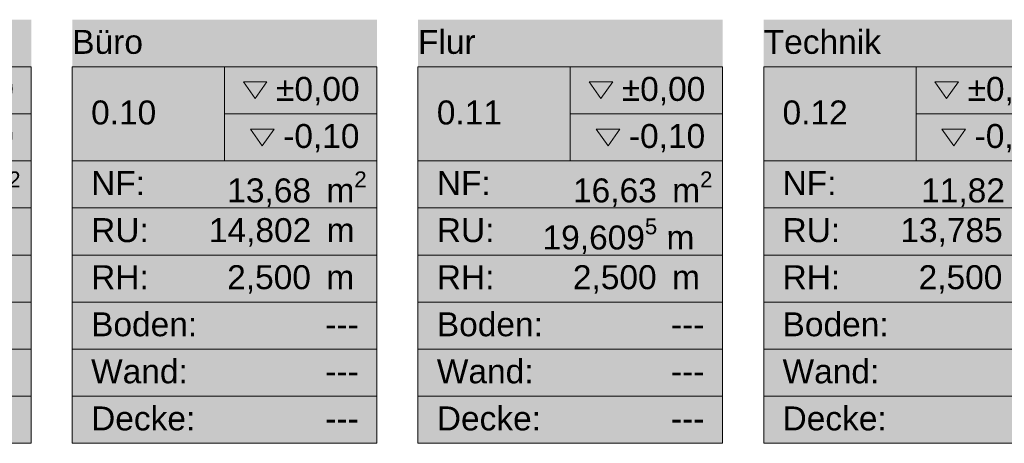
# Model space of a CAD drawing. Header units: metres. Extents: x -79 to 740, y -195 to 69.
# Tile 5 of 200: x -61.4 to -54.2, y 42.43 to 45.52. Entities that reach past the tile are written whole.
import ezdxf
from ezdxf.enums import TextEntityAlignment as Align

# ---------------------------------------------------------------- set-up
doc = ezdxf.new("R2010")
doc.units = ezdxf.units.M
doc.header["$MEASUREMENT"] = 0
doc.layers.add('80 Raum', color=7, linetype='Continuous')
doc.styles.add('ERSTELLTER_STIL_3', font='arial.ttf')
doc.styles.add('ERSTELLTER_STIL_4', font='arial.ttf')

# ---------------------------------------------------------------- blocks, each defined once
blk = doc.blocks.new('Technik_0.12_32_1', base_point=(-54.8495, 43.9738))
at = {"layer": '80 Raum', "linetype": 'Continuous', "lineweight": 0, "true_color": 0x2a303f}
blk.add_hatch(color=169, dxfattribs=at).paths.add_polyline_path([(-55.9619, 42.427), (-53.7371, 42.427), (-53.7371, 45.5207), (-55.9619, 45.5207)])
at = {"layer": '80 Raum', "linetype": 'Continuous', "lineweight": 0, "true_color": 0x000000}
blk.add_hatch(color=18, dxfattribs=at).paths.add_polyline_path([(-54.6602, 44.7221), (-54.5743, 44.6006), (-54.4883, 44.7221)])
at = {"layer": '80 Raum', "color": 7, "linetype": 'Continuous', "lineweight": 9}
for p, q in [((-53.7371, 45.177), (-55.9619, 45.177)), ((-55.9619, 45.177), (-55.9619, 42.427)), ((-55.9619, 45.177), (-53.7371, 45.177)), ((-55.9619, 44.4895), (-55.9619, 45.177)), ((-54.8495, 45.177), (-54.8495, 44.4895)), ((-53.7371, 42.427), (-53.7371, 45.177)), ((-53.7371, 45.177), (-53.7371, 44.4895)), ((-54.8495, 44.8332), (-53.7371, 44.8332)), ((-53.7371, 44.4895), (-55.9619, 44.4895)), ((-55.9619, 44.4895), (-53.7371, 44.4895)), ((-55.9619, 44.1457), (-55.9619, 44.4895)), ((-53.7371, 44.4895), (-53.7371, 44.1457)), ((-53.7371, 44.1457), (-55.9619, 44.1457)), ((-55.9619, 44.1457), (-53.7371, 44.1457)), ((-55.9619, 43.802), (-55.9619, 44.1457)), ((-53.7371, 44.1457), (-53.7371, 43.802)), ((-53.7371, 43.802), (-55.9619, 43.802)), ((-55.9619, 43.802), (-53.7371, 43.802)), ((-55.9619, 43.4582), (-55.9619, 43.802)), ((-53.7371, 43.802), (-53.7371, 43.4582)), ((-53.7371, 43.4582), (-55.9619, 43.4582)), ((-55.9619, 43.4582), (-53.7371, 43.4582)), ((-55.9619, 43.1145), (-55.9619, 43.4582)), ((-53.7371, 43.4582), (-53.7371, 43.1145)), ((-53.7371, 43.1145), (-55.9619, 43.1145)), ((-55.9619, 43.1145), (-53.7371, 43.1145)), ((-55.9619, 42.7707), (-55.9619, 43.1145)), ((-53.7371, 43.1145), (-53.7371, 42.7707)), ((-53.7371, 42.7707), (-55.9619, 42.7707)), ((-55.9619, 42.7707), (-53.7371, 42.7707)), ((-55.9619, 42.427), (-55.9619, 42.7707)), ((-53.7371, 42.7707), (-53.7371, 42.427)), ((-55.9619, 42.427), (-53.7371, 42.427)), ((-53.7371, 42.427), (-55.9619, 42.427))]:
    blk.add_line(p, q, dxfattribs=at)
at = {"layer": '80 Raum', "color": 7, "linetype": 'Continuous', "lineweight": 13, "flags": 128}
for points in [[(-54.712, 45.0659), (-54.6261, 44.9443), (-54.5401, 45.0659)], [(-54.6602, 44.7221), (-54.5743, 44.6006), (-54.4883, 44.7221)]]:
    blk.add_lwpolyline(points, close=True, dxfattribs=at)
at = {"layer": '80 Raum', "color": 7, "lineweight": 9, "char_height": 0.175, "attachment_point": 1, "style": 'ERSTELLTER_STIL_3'}
for s, insert in [('\\A1;{\\pql;\\pt0,0.05;\\fArial|b0|i0|c0|p0;\\W1.000000;±0,00\\fArial|b0|i0|c0|p0;\\W1.000000;\\A1{\\H.66x;\\S^  ;}\\fArial|b0|i0|c0|p0;\\W1.000000;\\fArial|b0|i0|c0|p0;\\W1.000000;\\A1{\\H.66x;\\S^  ;}}', (-54.4735, 45.1026)), ('\\A1;{\\pql;\\pt0,0.05;\\fArial|b0|i0|c0|p0;\\W1.000000;-0,10\\fArial|b0|i0|c0|p0;\\W1.000000;\\A1{\\H.66x;\\S^  ;}\\fArial|b0|i0|c0|p0;\\W1.000000;\\fArial|b0|i0|c0|p0;\\W1.000000;\\A1{\\H.66x;\\S^  ;}}', (-54.4217, 44.7588)), ('\\A1;{\\pql;\\pt0,0.05;\\fArial|b0|i0|c0|p0;\\W1.000000;11,82\\fArial|b0|i0|c0|p0;\\W1.000000;\\A1{\\H.66x;\\S^  ;}\\fArial|b0|i0|c0|p0;\\W1.000000; m\\fArial|b0|i0|c0|p0;\\W1.000000;\\A1{\\H.66x;\\S2^  ;}}', (-54.8121, 44.4126)), ('\\A1;{\\pql;\\pt0,0.05;\\fArial|b0|i0|c0|p0;\\W1.000000;13,785\\fArial|b0|i0|c0|p0;\\W1.000000;\\A1{\\H.66x;\\S^  ;}\\fArial|b0|i0|c0|p0;\\W1.000000; m\\fArial|b0|i0|c0|p0;\\W1.000000;\\A1{\\H.66x;\\S^  ;}}', (-54.9643, 44.0713)), ('\\A1;{\\pql;\\pt0,0.05;\\fArial|b0|i0|c0|p0;\\W1.000000;2,500\\fArial|b0|i0|c0|p0;\\W1.000000;\\A1{\\H.66x;\\S^  ;}\\fArial|b0|i0|c0|p0;\\W1.000000; m\\fArial|b0|i0|c0|p0;\\W1.000000;\\A1{\\H.66x;\\S^  ;}}', (-54.8308, 43.7276))]:
    blk.add_mtext(s, dxfattribs=dict(at, insert=insert))
at = {"layer": '80 Raum', "color": 7, "lineweight": 9}
for tag, style, p in [('ROOM_NAME', 'ERSTELLTER_STIL_4', (-55.9619, 45.4463)), ('DUMMY_850', 'ERSTELLTER_STIL_4', (-53.8746, 45.4863)), ('ROOM_NUMBER', 'ERSTELLTER_STIL_3', (-55.8244, 44.9307)), ('measuredNetAreaCode', 'ERSTELLTER_STIL_3', (-55.8244, 44.4151)), ('perimeterCode', 'ERSTELLTER_STIL_3', (-55.8244, 44.0713)), ('ceilingHeightCode', 'ERSTELLTER_STIL_3', (-55.8244, 43.7276)), ('measuredAreaCode', 'ERSTELLTER_STIL_3', (-55.8244, 43.3838)), ('DUMMY_851_0', 'ERSTELLTER_STIL_3', (-54.1144, 43.3838)), ('DUMMY_852', 'ERSTELLTER_STIL_3', (-55.8244, 43.0401)), ('DUMMY_851_1', 'ERSTELLTER_STIL_3', (-54.1144, 43.0401)), ('DUMMY_853', 'ERSTELLTER_STIL_3', (-55.8244, 42.6963)), ('DUMMY_851_2', 'ERSTELLTER_STIL_3', (-54.1144, 42.6963))]:
    blk.add_attdef(tag, text='', height=0.175, dxfattribs=dict(at, style=style)).set_placement(p, align=Align.TOP_LEFT)
blk = doc.blocks.new('WC_0.09_35_1', base_point=(-62.4238, 43.9738))
at = {"layer": '80 Raum', "linetype": 'Continuous', "lineweight": 0, "true_color": 0x2a303f}
blk.add_hatch(color=169, dxfattribs=at).paths.add_polyline_path([(-63.5362, 42.427), (-61.3114, 42.427), (-61.3114, 45.5207), (-63.5362, 45.5207)])
at = {"layer": '80 Raum', "linetype": 'Continuous', "lineweight": 0, "true_color": 0x000000}
blk.add_hatch(color=18, dxfattribs=at).paths.add_polyline_path([(-62.2345, 44.7221), (-62.1486, 44.6006), (-62.0627, 44.7221)])
at = {"layer": '80 Raum', "color": 7, "linetype": 'Continuous', "lineweight": 9}
for p, q in [((-61.3114, 45.177), (-63.5362, 45.177)), ((-63.5362, 45.177), (-63.5362, 42.427)), ((-63.5362, 45.177), (-61.3114, 45.177)), ((-63.5362, 44.4895), (-63.5362, 45.177)), ((-62.4238, 45.177), (-62.4238, 44.4895)), ((-61.3114, 42.427), (-61.3114, 45.177)), ((-61.3114, 45.177), (-61.3114, 44.4895)), ((-62.4238, 44.8332), (-61.3114, 44.8332)), ((-61.3114, 44.4895), (-63.5362, 44.4895)), ((-63.5362, 44.4895), (-61.3114, 44.4895)), ((-63.5362, 44.1457), (-63.5362, 44.4895)), ((-61.3114, 44.4895), (-61.3114, 44.1457)), ((-61.3114, 44.1457), (-63.5362, 44.1457)), ((-63.5362, 44.1457), (-61.3114, 44.1457)), ((-63.5362, 43.802), (-63.5362, 44.1457)), ((-61.3114, 44.1457), (-61.3114, 43.802)), ((-61.3114, 43.802), (-63.5362, 43.802)), ((-63.5362, 43.802), (-61.3114, 43.802)), ((-63.5362, 43.4582), (-63.5362, 43.802)), ((-61.3114, 43.802), (-61.3114, 43.4582)), ((-61.3114, 43.4582), (-63.5362, 43.4582)), ((-63.5362, 43.4582), (-61.3114, 43.4582)), ((-63.5362, 43.1145), (-63.5362, 43.4582)), ((-61.3114, 43.4582), (-61.3114, 43.1145)), ((-61.3114, 43.1145), (-63.5362, 43.1145)), ((-63.5362, 43.1145), (-61.3114, 43.1145)), ((-63.5362, 42.7707), (-63.5362, 43.1145)), ((-61.3114, 43.1145), (-61.3114, 42.7707)), ((-61.3114, 42.7707), (-63.5362, 42.7707)), ((-63.5362, 42.7707), (-61.3114, 42.7707)), ((-63.5362, 42.427), (-63.5362, 42.7707)), ((-61.3114, 42.7707), (-61.3114, 42.427)), ((-63.5362, 42.427), (-61.3114, 42.427)), ((-61.3114, 42.427), (-63.5362, 42.427))]:
    blk.add_line(p, q, dxfattribs=at)
at = {"layer": '80 Raum', "color": 7, "linetype": 'Continuous', "lineweight": 13, "flags": 128}
for points in [[(-62.2863, 45.0659), (-62.2004, 44.9443), (-62.1144, 45.0659)], [(-62.2345, 44.7221), (-62.1486, 44.6006), (-62.0627, 44.7221)]]:
    blk.add_lwpolyline(points, close=True, dxfattribs=at)
at = {"layer": '80 Raum', "color": 7, "lineweight": 9, "char_height": 0.175, "attachment_point": 1, "style": 'ERSTELLTER_STIL_3'}
for s, insert in [('\\A1;{\\pql;\\pt0,0.05;\\fArial|b0|i0|c0|p0;\\W1.000000;±0,00\\fArial|b0|i0|c0|p0;\\W1.000000;\\A1{\\H.66x;\\S^  ;}\\fArial|b0|i0|c0|p0;\\W1.000000;\\fArial|b0|i0|c0|p0;\\W1.000000;\\A1{\\H.66x;\\S^  ;}}', (-62.0478, 45.1026)), ('\\A1;{\\pql;\\pt0,0.05;\\fArial|b0|i0|c0|p0;\\W1.000000;-0,10\\fArial|b0|i0|c0|p0;\\W1.000000;\\A1{\\H.66x;\\S^  ;}\\fArial|b0|i0|c0|p0;\\W1.000000;\\fArial|b0|i0|c0|p0;\\W1.000000;\\A1{\\H.66x;\\S^  ;}}', (-61.996, 44.7588)), ('\\A1;{\\pql;\\pt0,0.05;\\fArial|b0|i0|c0|p0;\\W1.000000;6,44\\fArial|b0|i0|c0|p0;\\W1.000000;\\A1{\\H.66x;\\S^  ;}\\fArial|b0|i0|c0|p0;\\W1.000000; m\\fArial|b0|i0|c0|p0;\\W1.000000;\\A1{\\H.66x;\\S2^  ;}}', (-62.2707, 44.4126)), ('\\A1;{\\pql;\\pt0,0.05;\\fArial|b0|i0|c0|p0;\\W1.000000;10,780\\fArial|b0|i0|c0|p0;\\W1.000000;\\A1{\\H.66x;\\S5^  ;}\\fArial|b0|i0|c0|p0;\\W1.000000; m\\fArial|b0|i0|c0|p0;\\W1.000000;\\A1{\\H.66x;\\S^  ;}}', (-62.6267, 44.0688)), ('\\A1;{\\pql;\\pt0,0.05;\\fArial|b0|i0|c0|p0;\\W1.000000;2,500\\fArial|b0|i0|c0|p0;\\W1.000000;\\A1{\\H.66x;\\S^  ;}\\fArial|b0|i0|c0|p0;\\W1.000000; m\\fArial|b0|i0|c0|p0;\\W1.000000;\\A1{\\H.66x;\\S^  ;}}', (-62.4051, 43.7276))]:
    blk.add_mtext(s, dxfattribs=dict(at, insert=insert))
at = {"layer": '80 Raum', "color": 7, "lineweight": 9}
for tag, style, p in [('ROOM_NAME', 'ERSTELLTER_STIL_4', (-63.5362, 45.4463)), ('DUMMY_850', 'ERSTELLTER_STIL_4', (-61.4489, 45.4863)), ('ROOM_NUMBER', 'ERSTELLTER_STIL_3', (-63.3987, 44.9307)), ('measuredNetAreaCode', 'ERSTELLTER_STIL_3', (-63.3987, 44.4151)), ('perimeterCode', 'ERSTELLTER_STIL_3', (-63.3987, 44.0713)), ('ceilingHeightCode', 'ERSTELLTER_STIL_3', (-63.3987, 43.7276)), ('measuredAreaCode', 'ERSTELLTER_STIL_3', (-63.3987, 43.3838)), ('DUMMY_851_0', 'ERSTELLTER_STIL_3', (-61.6887, 43.3838)), ('DUMMY_852', 'ERSTELLTER_STIL_3', (-63.3987, 43.0401)), ('DUMMY_851_1', 'ERSTELLTER_STIL_3', (-61.6887, 43.0401)), ('DUMMY_853', 'ERSTELLTER_STIL_3', (-63.3987, 42.6963)), ('DUMMY_851_2', 'ERSTELLTER_STIL_3', (-61.6887, 42.6963))]:
    blk.add_attdef(tag, text='', height=0.175, dxfattribs=dict(at, style=style)).set_placement(p, align=Align.TOP_LEFT)
blk = doc.blocks.new('Büro_0.10_36_1', base_point=(-60.4261, 44.656))
at = {"layer": '80 Raum', "linetype": 'Continuous', "lineweight": 0, "true_color": 0x2a303f}
blk.add_hatch(color=169, dxfattribs=at).paths.add_polyline_path([(-61.0114, 42.427), (-58.7867, 42.427), (-58.7867, 45.5207), (-61.0114, 45.5207)])
at = {"layer": '80 Raum', "linetype": 'Continuous', "lineweight": 0, "true_color": 0x000000}
blk.add_hatch(color=18, dxfattribs=at).paths.add_polyline_path([(-59.7098, 44.7221), (-59.6238, 44.6006), (-59.5379, 44.7221)])
at = {"layer": '80 Raum', "color": 7, "linetype": 'Continuous', "lineweight": 9}
for p, q in [((-58.7867, 45.177), (-61.0114, 45.177)), ((-61.0114, 45.177), (-61.0114, 42.427)), ((-61.0114, 45.177), (-58.7867, 45.177)), ((-61.0114, 44.4895), (-61.0114, 45.177)), ((-59.8991, 45.177), (-59.8991, 44.4895)), ((-58.7867, 42.427), (-58.7867, 45.177)), ((-58.7867, 45.177), (-58.7867, 44.4895)), ((-59.8991, 44.8332), (-58.7867, 44.8332)), ((-58.7867, 44.4895), (-61.0114, 44.4895)), ((-61.0114, 44.4895), (-58.7867, 44.4895)), ((-61.0114, 44.1457), (-61.0114, 44.4895)), ((-58.7867, 44.4895), (-58.7867, 44.1457)), ((-58.7867, 44.1457), (-61.0114, 44.1457)), ((-61.0114, 44.1457), (-58.7867, 44.1457)), ((-61.0114, 43.802), (-61.0114, 44.1457)), ((-58.7867, 44.1457), (-58.7867, 43.802)), ((-58.7867, 43.802), (-61.0114, 43.802)), ((-61.0114, 43.802), (-58.7867, 43.802)), ((-61.0114, 43.4582), (-61.0114, 43.802)), ((-58.7867, 43.802), (-58.7867, 43.4582)), ((-58.7867, 43.4582), (-61.0114, 43.4582)), ((-61.0114, 43.4582), (-58.7867, 43.4582)), ((-61.0114, 43.1145), (-61.0114, 43.4582)), ((-58.7867, 43.4582), (-58.7867, 43.1145)), ((-58.7867, 43.1145), (-61.0114, 43.1145)), ((-61.0114, 43.1145), (-58.7867, 43.1145)), ((-61.0114, 42.7707), (-61.0114, 43.1145)), ((-58.7867, 43.1145), (-58.7867, 42.7707)), ((-58.7867, 42.7707), (-61.0114, 42.7707)), ((-61.0114, 42.7707), (-58.7867, 42.7707)), ((-61.0114, 42.427), (-61.0114, 42.7707)), ((-58.7867, 42.7707), (-58.7867, 42.427)), ((-61.0114, 42.427), (-58.7867, 42.427)), ((-58.7867, 42.427), (-61.0114, 42.427))]:
    blk.add_line(p, q, dxfattribs=at)
at = {"layer": '80 Raum', "color": 7, "linetype": 'Continuous', "lineweight": 13, "flags": 128}
for points in [[(-59.7616, 45.0659), (-59.6756, 44.9443), (-59.5897, 45.0659)], [(-59.7098, 44.7221), (-59.6238, 44.6006), (-59.5379, 44.7221)]]:
    blk.add_lwpolyline(points, close=True, dxfattribs=at)
at = {"layer": '80 Raum', "color": 7, "lineweight": 9, "char_height": 0.175, "attachment_point": 1, "style": 'ERSTELLTER_STIL_3'}
for s, insert in [('\\A1;{\\pql;\\pt0,0.05;\\fArial|b0|i0|c0|p0;\\W1.000000;±0,00\\fArial|b0|i0|c0|p0;\\W1.000000;\\A1{\\H.66x;\\S^  ;}\\fArial|b0|i0|c0|p0;\\W1.000000;\\fArial|b0|i0|c0|p0;\\W1.000000;\\A1{\\H.66x;\\S^  ;}}', (-59.523, 45.1026)), ('\\A1;{\\pql;\\pt0,0.05;\\fArial|b0|i0|c0|p0;\\W1.000000;-0,10\\fArial|b0|i0|c0|p0;\\W1.000000;\\A1{\\H.66x;\\S^  ;}\\fArial|b0|i0|c0|p0;\\W1.000000;\\fArial|b0|i0|c0|p0;\\W1.000000;\\A1{\\H.66x;\\S^  ;}}', (-59.4712, 44.7588)), ('\\A1;{\\pql;\\pt0,0.05;\\fArial|b0|i0|c0|p0;\\W1.000000;13,68\\fArial|b0|i0|c0|p0;\\W1.000000;\\A1{\\H.66x;\\S^  ;}\\fArial|b0|i0|c0|p0;\\W1.000000; m\\fArial|b0|i0|c0|p0;\\W1.000000;\\A1{\\H.66x;\\S2^  ;}}', (-59.8795, 44.4126)), ('\\A1;{\\pql;\\pt0,0.05;\\fArial|b0|i0|c0|p0;\\W1.000000;14,802\\fArial|b0|i0|c0|p0;\\W1.000000;\\A1{\\H.66x;\\S^  ;}\\fArial|b0|i0|c0|p0;\\W1.000000; m\\fArial|b0|i0|c0|p0;\\W1.000000;\\A1{\\H.66x;\\S^  ;}}', (-60.0138, 44.0713)), ('\\A1;{\\pql;\\pt0,0.05;\\fArial|b0|i0|c0|p0;\\W1.000000;2,500\\fArial|b0|i0|c0|p0;\\W1.000000;\\A1{\\H.66x;\\S^  ;}\\fArial|b0|i0|c0|p0;\\W1.000000; m\\fArial|b0|i0|c0|p0;\\W1.000000;\\A1{\\H.66x;\\S^  ;}}', (-59.8803, 43.7276))]:
    blk.add_mtext(s, dxfattribs=dict(at, insert=insert))
at = {"layer": '80 Raum', "color": 7, "lineweight": 9}
for tag, style, p in [('ROOM_NAME', 'ERSTELLTER_STIL_4', (-61.0114, 45.4463)), ('DUMMY_850', 'ERSTELLTER_STIL_4', (-58.9242, 45.4863)), ('ROOM_NUMBER', 'ERSTELLTER_STIL_3', (-60.8739, 44.9307)), ('measuredNetAreaCode', 'ERSTELLTER_STIL_3', (-60.8739, 44.4151)), ('perimeterCode', 'ERSTELLTER_STIL_3', (-60.8739, 44.0713)), ('ceilingHeightCode', 'ERSTELLTER_STIL_3', (-60.8739, 43.7276)), ('measuredAreaCode', 'ERSTELLTER_STIL_3', (-60.8739, 43.3838)), ('DUMMY_851_0', 'ERSTELLTER_STIL_3', (-59.1639, 43.3838)), ('DUMMY_852', 'ERSTELLTER_STIL_3', (-60.8739, 43.0401)), ('DUMMY_851_1', 'ERSTELLTER_STIL_3', (-59.1639, 43.0401)), ('DUMMY_853', 'ERSTELLTER_STIL_3', (-60.8739, 42.6963)), ('DUMMY_851_2', 'ERSTELLTER_STIL_3', (-59.1639, 42.6963))]:
    blk.add_attdef(tag, text='', height=0.175, dxfattribs=dict(at, style=style)).set_placement(p, align=Align.TOP_LEFT)
blk = doc.blocks.new('Flur_0.11_42_1', base_point=(-59.555, 44.5049))
at = {"layer": '80 Raum', "linetype": 'Continuous', "lineweight": 0, "true_color": 0x272a1c}
blk.add_hatch(color=250, dxfattribs=at).paths.add_polyline_path([(-58.4867, 42.427), (-56.2619, 42.427), (-56.2619, 45.5207), (-58.4867, 45.5207)])
at = {"layer": '80 Raum', "linetype": 'Continuous', "lineweight": 0, "true_color": 0x000000}
blk.add_hatch(color=18, dxfattribs=at).paths.add_polyline_path([(-57.185, 44.7221), (-57.0991, 44.6006), (-57.0131, 44.7221)])
at = {"layer": '80 Raum', "color": 7, "linetype": 'Continuous', "lineweight": 9}
for p, q in [((-56.2619, 45.177), (-58.4867, 45.177)), ((-58.4867, 45.177), (-58.4867, 42.427)), ((-58.4867, 45.177), (-56.2619, 45.177)), ((-58.4867, 44.4895), (-58.4867, 45.177)), ((-57.3743, 45.177), (-57.3743, 44.4895)), ((-56.2619, 42.427), (-56.2619, 45.177)), ((-56.2619, 45.177), (-56.2619, 44.4895)), ((-57.3743, 44.8332), (-56.2619, 44.8332)), ((-56.2619, 44.4895), (-58.4867, 44.4895)), ((-58.4867, 44.4895), (-56.2619, 44.4895)), ((-58.4867, 44.1457), (-58.4867, 44.4895)), ((-56.2619, 44.4895), (-56.2619, 44.1457)), ((-56.2619, 44.1457), (-58.4867, 44.1457)), ((-58.4867, 44.1457), (-56.2619, 44.1457)), ((-58.4867, 43.802), (-58.4867, 44.1457)), ((-56.2619, 44.1457), (-56.2619, 43.802)), ((-56.2619, 43.802), (-58.4867, 43.802)), ((-58.4867, 43.802), (-56.2619, 43.802)), ((-58.4867, 43.4582), (-58.4867, 43.802)), ((-56.2619, 43.802), (-56.2619, 43.4582)), ((-56.2619, 43.4582), (-58.4867, 43.4582)), ((-58.4867, 43.4582), (-56.2619, 43.4582)), ((-58.4867, 43.1145), (-58.4867, 43.4582)), ((-56.2619, 43.4582), (-56.2619, 43.1145)), ((-56.2619, 43.1145), (-58.4867, 43.1145)), ((-58.4867, 43.1145), (-56.2619, 43.1145)), ((-58.4867, 42.7707), (-58.4867, 43.1145)), ((-56.2619, 43.1145), (-56.2619, 42.7707)), ((-56.2619, 42.7707), (-58.4867, 42.7707)), ((-58.4867, 42.7707), (-56.2619, 42.7707)), ((-58.4867, 42.427), (-58.4867, 42.7707)), ((-56.2619, 42.7707), (-56.2619, 42.427)), ((-58.4867, 42.427), (-56.2619, 42.427)), ((-56.2619, 42.427), (-58.4867, 42.427))]:
    blk.add_line(p, q, dxfattribs=at)
at = {"layer": '80 Raum', "color": 7, "linetype": 'Continuous', "lineweight": 13, "flags": 128}
for points in [[(-57.2368, 45.0659), (-57.1508, 44.9443), (-57.0649, 45.0659)], [(-57.185, 44.7221), (-57.0991, 44.6006), (-57.0131, 44.7221)]]:
    blk.add_lwpolyline(points, close=True, dxfattribs=at)
at = {"layer": '80 Raum', "color": 7, "lineweight": 9, "char_height": 0.175, "attachment_point": 1, "style": 'ERSTELLTER_STIL_3'}
for s, insert in [('\\A1;{\\pql;\\pt0,0.05;\\fArial|b0|i0|c0|p0;\\W1.000000;±0,00\\fArial|b0|i0|c0|p0;\\W1.000000;\\A1{\\H.66x;\\S^  ;}\\fArial|b0|i0|c0|p0;\\W1.000000;\\fArial|b0|i0|c0|p0;\\W1.000000;\\A1{\\H.66x;\\S^  ;}}', (-56.9982, 45.1026)), ('\\A1;{\\pql;\\pt0,0.05;\\fArial|b0|i0|c0|p0;\\W1.000000;-0,10\\fArial|b0|i0|c0|p0;\\W1.000000;\\A1{\\H.66x;\\S^  ;}\\fArial|b0|i0|c0|p0;\\W1.000000;\\fArial|b0|i0|c0|p0;\\W1.000000;\\A1{\\H.66x;\\S^  ;}}', (-56.9464, 44.7588)), ('\\A1;{\\pql;\\pt0,0.05;\\fArial|b0|i0|c0|p0;\\W1.000000;16,63\\fArial|b0|i0|c0|p0;\\W1.000000;\\A1{\\H.66x;\\S^  ;}\\fArial|b0|i0|c0|p0;\\W1.000000; m\\fArial|b0|i0|c0|p0;\\W1.000000;\\A1{\\H.66x;\\S2^  ;}}', (-57.3547, 44.4126)), ('\\A1;{\\pql;\\pt0,0.05;\\fArial|b0|i0|c0|p0;\\W1.000000;19,609\\fArial|b0|i0|c0|p0;\\W1.000000;\\A1{\\H.66x;\\S5^  ;}\\fArial|b0|i0|c0|p0;\\W1.000000; m\\fArial|b0|i0|c0|p0;\\W1.000000;\\A1{\\H.66x;\\S^  ;}}', (-57.5771, 44.0688)), ('\\A1;{\\pql;\\pt0,0.05;\\fArial|b0|i0|c0|p0;\\W1.000000;2,500\\fArial|b0|i0|c0|p0;\\W1.000000;\\A1{\\H.66x;\\S^  ;}\\fArial|b0|i0|c0|p0;\\W1.000000; m\\fArial|b0|i0|c0|p0;\\W1.000000;\\A1{\\H.66x;\\S^  ;}}', (-57.3556, 43.7276))]:
    blk.add_mtext(s, dxfattribs=dict(at, insert=insert))
at = {"layer": '80 Raum', "color": 7, "lineweight": 9}
for tag, style, p in [('ROOM_NAME', 'ERSTELLTER_STIL_4', (-58.4867, 45.4463)), ('DUMMY_850', 'ERSTELLTER_STIL_4', (-56.3994, 45.4863)), ('ROOM_NUMBER', 'ERSTELLTER_STIL_3', (-58.3492, 44.9307)), ('measuredNetAreaCode', 'ERSTELLTER_STIL_3', (-58.3492, 44.4151)), ('perimeterCode', 'ERSTELLTER_STIL_3', (-58.3492, 44.0713)), ('ceilingHeightCode', 'ERSTELLTER_STIL_3', (-58.3492, 43.7276)), ('measuredAreaCode', 'ERSTELLTER_STIL_3', (-58.3492, 43.3838)), ('DUMMY_851_0', 'ERSTELLTER_STIL_3', (-56.6392, 43.3838)), ('DUMMY_852', 'ERSTELLTER_STIL_3', (-58.3492, 43.0401)), ('DUMMY_851_1', 'ERSTELLTER_STIL_3', (-56.6392, 43.0401)), ('DUMMY_853', 'ERSTELLTER_STIL_3', (-58.3492, 42.6963)), ('DUMMY_851_2', 'ERSTELLTER_STIL_3', (-56.6392, 42.6963))]:
    blk.add_attdef(tag, text='', height=0.175, dxfattribs=dict(at, style=style)).set_placement(p, align=Align.TOP_LEFT)

msp = doc.modelspace()

# ---------------------------------------------------------------- block references
at = {"layer": '80 Raum', "color": 7, "linetype": 'Continuous', "lineweight": 13}
ref = msp.add_blockref('WC_0.09_35_1', (-62.4238, 43.9738), dxfattribs=at)
ref.add_attrib('ROOM_NAME', 'WC', dxfattribs={"color": 7, "lineweight": 9, "height": 0.175, "style": 'ERSTELLTER_STIL_4'}).set_placement((-63.5362, 45.4463), align=Align.TOP_LEFT)
ref.add_attrib('ROOM_NUMBER', '0.09', dxfattribs={"color": 7, "lineweight": 9, "height": 0.175, "style": 'ERSTELLTER_STIL_3'}).set_placement((-63.3987, 44.9307), align=Align.TOP_LEFT)
ref.add_attrib('measuredAreaCode', 'Boden: ', dxfattribs={"color": 7, "lineweight": 9, "height": 0.175, "style": 'ERSTELLTER_STIL_3'}).set_placement((-63.3987, 43.3838), align=Align.TOP_LEFT)
ref.add_attrib('measuredNetAreaCode', 'NF: ', dxfattribs={"color": 7, "lineweight": 9, "height": 0.175, "style": 'ERSTELLTER_STIL_3'}).set_placement((-63.3987, 44.4151), align=Align.TOP_LEFT)
ref.add_attrib('perimeterCode', 'RU: ', dxfattribs={"color": 7, "lineweight": 9, "height": 0.175, "style": 'ERSTELLTER_STIL_3'}).set_placement((-63.3987, 44.0713), align=Align.TOP_LEFT)
ref.add_attrib('ceilingHeightCode', 'RH: ', dxfattribs={"color": 7, "lineweight": 9, "height": 0.175, "style": 'ERSTELLTER_STIL_3'}).set_placement((-63.3987, 43.7276), align=Align.TOP_LEFT)
ref.add_attrib('DUMMY_851', '---', dxfattribs={"color": 7, "lineweight": 9, "height": 0.175, "style": 'ERSTELLTER_STIL_3'}).set_placement((-61.6887, 43.3838), align=Align.TOP_LEFT)
ref.add_attrib('DUMMY_851_1', '---', dxfattribs={"color": 7, "lineweight": 9, "height": 0.175, "style": 'ERSTELLTER_STIL_3'}).set_placement((-61.6887, 43.0401), align=Align.TOP_LEFT)
ref.add_attrib('DUMMY_851_2', '---', dxfattribs={"color": 7, "lineweight": 9, "height": 0.175, "style": 'ERSTELLTER_STIL_3'}).set_placement((-61.6887, 42.6963), align=Align.TOP_LEFT)
ref.add_attrib('DUMMY_852', 'Wand: ', dxfattribs={"color": 7, "lineweight": 9, "height": 0.175, "style": 'ERSTELLTER_STIL_3'}).set_placement((-63.3987, 43.0401), align=Align.TOP_LEFT)
ref.add_attrib('DUMMY_853', 'Decke: ', dxfattribs={"color": 7, "lineweight": 9, "height": 0.175, "style": 'ERSTELLTER_STIL_3'}).set_placement((-63.3987, 42.6963), align=Align.TOP_LEFT)
ref = msp.add_blockref('Büro_0.10_36_1', (-60.4261, 44.656), dxfattribs=at)
ref.add_attrib('ROOM_NAME', 'Büro', dxfattribs={"color": 7, "lineweight": 9, "height": 0.175, "style": 'ERSTELLTER_STIL_4'}).set_placement((-61.0114, 45.4463), align=Align.TOP_LEFT)
ref.add_attrib('ROOM_NUMBER', '0.10', dxfattribs={"color": 7, "lineweight": 9, "height": 0.175, "style": 'ERSTELLTER_STIL_3'}).set_placement((-60.8739, 44.9307), align=Align.TOP_LEFT)
ref.add_attrib('measuredAreaCode', 'Boden: ', dxfattribs={"color": 7, "lineweight": 9, "height": 0.175, "style": 'ERSTELLTER_STIL_3'}).set_placement((-60.8739, 43.3838), align=Align.TOP_LEFT)
ref.add_attrib('measuredNetAreaCode', 'NF: ', dxfattribs={"color": 7, "lineweight": 9, "height": 0.175, "style": 'ERSTELLTER_STIL_3'}).set_placement((-60.8739, 44.4151), align=Align.TOP_LEFT)
ref.add_attrib('perimeterCode', 'RU: ', dxfattribs={"color": 7, "lineweight": 9, "height": 0.175, "style": 'ERSTELLTER_STIL_3'}).set_placement((-60.8739, 44.0713), align=Align.TOP_LEFT)
ref.add_attrib('ceilingHeightCode', 'RH: ', dxfattribs={"color": 7, "lineweight": 9, "height": 0.175, "style": 'ERSTELLTER_STIL_3'}).set_placement((-60.8739, 43.7276), align=Align.TOP_LEFT)
ref.add_attrib('DUMMY_851', '---', dxfattribs={"color": 7, "lineweight": 9, "height": 0.175, "style": 'ERSTELLTER_STIL_3'}).set_placement((-59.1639, 43.3838), align=Align.TOP_LEFT)
ref.add_attrib('DUMMY_851_1', '---', dxfattribs={"color": 7, "lineweight": 9, "height": 0.175, "style": 'ERSTELLTER_STIL_3'}).set_placement((-59.1639, 43.0401), align=Align.TOP_LEFT)
ref.add_attrib('DUMMY_851_2', '---', dxfattribs={"color": 7, "lineweight": 9, "height": 0.175, "style": 'ERSTELLTER_STIL_3'}).set_placement((-59.1639, 42.6963), align=Align.TOP_LEFT)
ref.add_attrib('DUMMY_852', 'Wand: ', dxfattribs={"color": 7, "lineweight": 9, "height": 0.175, "style": 'ERSTELLTER_STIL_3'}).set_placement((-60.8739, 43.0401), align=Align.TOP_LEFT)
ref.add_attrib('DUMMY_853', 'Decke: ', dxfattribs={"color": 7, "lineweight": 9, "height": 0.175, "style": 'ERSTELLTER_STIL_3'}).set_placement((-60.8739, 42.6963), align=Align.TOP_LEFT)
ref = msp.add_blockref('Flur_0.11_42_1', (-59.555, 44.5049), dxfattribs=at)
ref.add_attrib('ROOM_NAME', 'Flur', dxfattribs={"color": 7, "lineweight": 9, "height": 0.175, "style": 'ERSTELLTER_STIL_4'}).set_placement((-58.4867, 45.4463), align=Align.TOP_LEFT)
ref.add_attrib('ROOM_NUMBER', '0.11', dxfattribs={"color": 7, "lineweight": 9, "height": 0.175, "style": 'ERSTELLTER_STIL_3'}).set_placement((-58.3492, 44.9307), align=Align.TOP_LEFT)
ref.add_attrib('measuredAreaCode', 'Boden: ', dxfattribs={"color": 7, "lineweight": 9, "height": 0.175, "style": 'ERSTELLTER_STIL_3'}).set_placement((-58.3492, 43.3838), align=Align.TOP_LEFT)
ref.add_attrib('measuredNetAreaCode', 'NF: ', dxfattribs={"color": 7, "lineweight": 9, "height": 0.175, "style": 'ERSTELLTER_STIL_3'}).set_placement((-58.3492, 44.4151), align=Align.TOP_LEFT)
ref.add_attrib('perimeterCode', 'RU: ', dxfattribs={"color": 7, "lineweight": 9, "height": 0.175, "style": 'ERSTELLTER_STIL_3'}).set_placement((-58.3492, 44.0713), align=Align.TOP_LEFT)
ref.add_attrib('ceilingHeightCode', 'RH: ', dxfattribs={"color": 7, "lineweight": 9, "height": 0.175, "style": 'ERSTELLTER_STIL_3'}).set_placement((-58.3492, 43.7276), align=Align.TOP_LEFT)
ref.add_attrib('DUMMY_851', '---', dxfattribs={"color": 7, "lineweight": 9, "height": 0.175, "style": 'ERSTELLTER_STIL_3'}).set_placement((-56.6392, 43.3838), align=Align.TOP_LEFT)
ref.add_attrib('DUMMY_851_1', '---', dxfattribs={"color": 7, "lineweight": 9, "height": 0.175, "style": 'ERSTELLTER_STIL_3'}).set_placement((-56.6392, 43.0401), align=Align.TOP_LEFT)
ref.add_attrib('DUMMY_851_2', '---', dxfattribs={"color": 7, "lineweight": 9, "height": 0.175, "style": 'ERSTELLTER_STIL_3'}).set_placement((-56.6392, 42.6963), align=Align.TOP_LEFT)
ref.add_attrib('DUMMY_852', 'Wand: ', dxfattribs={"color": 7, "lineweight": 9, "height": 0.175, "style": 'ERSTELLTER_STIL_3'}).set_placement((-58.3492, 43.0401), align=Align.TOP_LEFT)
ref.add_attrib('DUMMY_853', 'Decke: ', dxfattribs={"color": 7, "lineweight": 9, "height": 0.175, "style": 'ERSTELLTER_STIL_3'}).set_placement((-58.3492, 42.6963), align=Align.TOP_LEFT)
ref = msp.add_blockref('Technik_0.12_32_1', (-54.8495, 43.9738), dxfattribs=at)
ref.add_attrib('ROOM_NAME', 'Technik', dxfattribs={"color": 7, "lineweight": 9, "height": 0.175, "style": 'ERSTELLTER_STIL_4'}).set_placement((-55.9619, 45.4463), align=Align.TOP_LEFT)
ref.add_attrib('ROOM_NUMBER', '0.12', dxfattribs={"color": 7, "lineweight": 9, "height": 0.175, "style": 'ERSTELLTER_STIL_3'}).set_placement((-55.8244, 44.9307), align=Align.TOP_LEFT)
ref.add_attrib('measuredAreaCode', 'Boden: ', dxfattribs={"color": 7, "lineweight": 9, "height": 0.175, "style": 'ERSTELLTER_STIL_3'}).set_placement((-55.8244, 43.3838), align=Align.TOP_LEFT)
ref.add_attrib('measuredNetAreaCode', 'NF: ', dxfattribs={"color": 7, "lineweight": 9, "height": 0.175, "style": 'ERSTELLTER_STIL_3'}).set_placement((-55.8244, 44.4151), align=Align.TOP_LEFT)
ref.add_attrib('perimeterCode', 'RU: ', dxfattribs={"color": 7, "lineweight": 9, "height": 0.175, "style": 'ERSTELLTER_STIL_3'}).set_placement((-55.8244, 44.0713), align=Align.TOP_LEFT)
ref.add_attrib('ceilingHeightCode', 'RH: ', dxfattribs={"color": 7, "lineweight": 9, "height": 0.175, "style": 'ERSTELLTER_STIL_3'}).set_placement((-55.8244, 43.7276), align=Align.TOP_LEFT)
ref.add_attrib('DUMMY_851', '---', dxfattribs={"color": 7, "lineweight": 9, "height": 0.175, "style": 'ERSTELLTER_STIL_3'}).set_placement((-54.1144, 43.3838), align=Align.TOP_LEFT)
ref.add_attrib('DUMMY_851_1', '---', dxfattribs={"color": 7, "lineweight": 9, "height": 0.175, "style": 'ERSTELLTER_STIL_3'}).set_placement((-54.1144, 43.0401), align=Align.TOP_LEFT)
ref.add_attrib('DUMMY_851_2', '---', dxfattribs={"color": 7, "lineweight": 9, "height": 0.175, "style": 'ERSTELLTER_STIL_3'}).set_placement((-54.1144, 42.6963), align=Align.TOP_LEFT)
ref.add_attrib('DUMMY_852', 'Wand: ', dxfattribs={"color": 7, "lineweight": 9, "height": 0.175, "style": 'ERSTELLTER_STIL_3'}).set_placement((-55.8244, 43.0401), align=Align.TOP_LEFT)
ref.add_attrib('DUMMY_853', 'Decke: ', dxfattribs={"color": 7, "lineweight": 9, "height": 0.175, "style": 'ERSTELLTER_STIL_3'}).set_placement((-55.8244, 42.6963), align=Align.TOP_LEFT)

doc.saveas('drawing.dxf')
